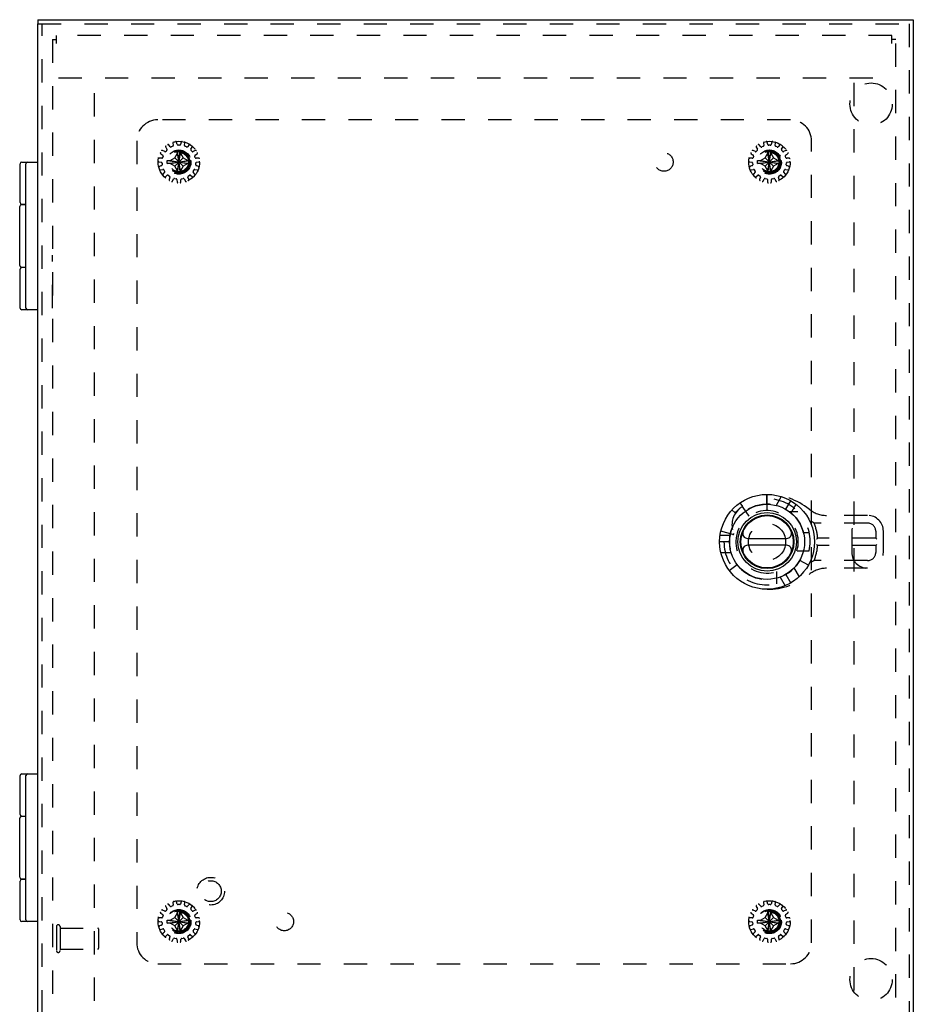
# Model space of a CAD drawing. Header units: inches. Extents: x 0 to 50.1, y 0 to 32.4.
# Tile 12 of 16: x 11.9 to 22.5, y 11.2 to 22.9. Entities that reach past the tile are written whole.
import ezdxf

# ---------------------------------------------------------------- set-up
doc = ezdxf.new("R2010")
doc.units = ezdxf.units.IN
doc.header["$LTSCALE"] = 2.757725
doc.header["$MEASUREMENT"] = 0
doc.linetypes.add('HIDDEN', pattern=[0.2, 0.1, -0.1])
for name, color, linetype in [('DEFAULT_2', 8, 'HIDDEN'), ('DOOR_ASSEMBLY', 7, 'CONTINUOUS'), ('SUBPANEL', 7, 'CONTINUOUS')]:
    doc.layers.add(name, color=color, linetype=linetype)

msp = doc.modelspace()

# ---------------------------------------------------------------- linework, layer by layer
at = {"layer": 'DEFAULT_2', "color": 8, "linetype": 'HIDDEN'}
for p, q in [((12.356, 22.583), (12.356, 22.678)), ((22.26, 22.678), (12.356, 22.678)), ((22.26, 22.583), (22.26, 22.678)), ((12.308, 22.63), (12.308, 10.726)), ((12.308, 22.63), (12.356, 22.63)), ((22.308, 22.63), (22.26, 22.63)), ((22.308, 10.726), (22.308, 22.63)), ((12.381, 22.178), (22.235, 22.178)), ((12.808, 11.238), (12.808, 22.118)), ((21.808, 22.118), (21.808, 11.238)), ((13.652, 21.356), (13.667, 21.331)), ((13.706, 21.36), (13.687, 21.382)), ((13.736, 21.365), (13.718, 21.357)), ((13.738, 21.404), (13.742, 21.376)), ((13.789, 21.386), (13.781, 21.413)), ((13.818, 21.379), (13.799, 21.379)), ((13.836, 21.413), (13.828, 21.386)), ((13.875, 21.376), (13.879, 21.404)), ((13.899, 21.357), (13.881, 21.365)), ((13.93, 21.382), (13.911, 21.36)), ((13.95, 21.331), (13.965, 21.356)), ((20.652, 21.356), (20.667, 21.331)), ((20.706, 21.36), (20.687, 21.382)), ((20.736, 21.365), (20.718, 21.357)), ((20.738, 21.404), (20.742, 21.376)), ((20.789, 21.386), (20.781, 21.413)), ((20.818, 21.379), (20.799, 21.379)), ((20.836, 21.413), (20.828, 21.386)), ((20.875, 21.376), (20.879, 21.404)), ((20.899, 21.357), (20.881, 21.365)), ((20.93, 21.382), (20.911, 21.36)), ((20.95, 21.331), (20.965, 21.356)), ((13.593, 21.277), (13.617, 21.261)), ((13.62, 21.249), (13.614, 21.23)), ((13.641, 21.302), (13.615, 21.315)), ((13.666, 21.32), (13.652, 21.305)), ((13.759, 21.227), (13.79, 21.282)), ((13.79, 21.317), (13.791, 21.318)), ((13.79, 21.282), (13.79, 21.317)), ((13.79, 21.073), (13.826, 21.282)), ((13.826, 21.073), (13.79, 21.282)), ((13.791, 21.037), (13.826, 21.318)), ((13.826, 21.037), (13.791, 21.318)), ((13.826, 21.318), (13.826, 21.317)), ((13.826, 21.317), (13.826, 21.282)), ((13.826, 21.282), (13.858, 21.227)), ((13.965, 21.305), (13.951, 21.32)), ((14.002, 21.315), (13.976, 21.302)), ((14.003, 21.23), (13.997, 21.249)), ((14, 21.261), (14.024, 21.277)), ((20.593, 21.277), (20.617, 21.261)), ((20.62, 21.249), (20.614, 21.23)), ((20.641, 21.302), (20.615, 21.315)), ((20.666, 21.32), (20.652, 21.305)), ((20.759, 21.227), (20.79, 21.282)), ((20.79, 21.317), (20.791, 21.318)), ((20.79, 21.282), (20.79, 21.317)), ((20.79, 21.073), (20.826, 21.282)), ((20.826, 21.073), (20.79, 21.282)), ((20.791, 21.037), (20.826, 21.318)), ((20.826, 21.037), (20.791, 21.318)), ((20.826, 21.318), (20.826, 21.317)), ((20.826, 21.317), (20.826, 21.282)), ((20.826, 21.282), (20.858, 21.227)), ((20.965, 21.305), (20.951, 21.32)), ((21.002, 21.315), (20.976, 21.302)), ((21.003, 21.23), (20.997, 21.249)), ((21, 21.261), (21.024, 21.277)), ((13.571, 21.18), (13.599, 21.175)), ((13.604, 21.223), (13.576, 21.224)), ((13.603, 21.136), (13.577, 21.126)), ((13.608, 21.167), (13.61, 21.147)), ((13.668, 21.196), (13.949, 21.16)), ((13.668, 21.16), (13.949, 21.196)), ((13.668, 21.196), (13.669, 21.196)), ((13.669, 21.16), (13.668, 21.16)), ((13.669, 21.196), (13.704, 21.196)), ((13.704, 21.16), (13.669, 21.16)), ((13.704, 21.196), (13.759, 21.227)), ((13.704, 21.196), (13.913, 21.16)), ((13.704, 21.16), (13.913, 21.196)), ((13.759, 21.128), (13.704, 21.16)), ((13.759, 21.128), (13.858, 21.227)), ((13.858, 21.128), (13.759, 21.227)), ((13.79, 21.073), (13.759, 21.128)), ((13.858, 21.128), (13.826, 21.073)), ((13.858, 21.227), (13.913, 21.196)), ((13.913, 21.16), (13.858, 21.128)), ((13.913, 21.196), (13.948, 21.196)), ((13.948, 21.16), (13.913, 21.16)), ((13.948, 21.196), (13.949, 21.196)), ((13.949, 21.16), (13.948, 21.16)), ((14.007, 21.147), (14.009, 21.167)), ((14.041, 21.224), (14.013, 21.223)), ((14.04, 21.126), (14.014, 21.136)), ((14.018, 21.175), (14.046, 21.18)), ((20.571, 21.18), (20.599, 21.175)), ((20.604, 21.223), (20.576, 21.224)), ((20.603, 21.136), (20.577, 21.126)), ((20.608, 21.167), (20.61, 21.147)), ((20.668, 21.16), (20.949, 21.196)), ((20.668, 21.196), (20.669, 21.196)), ((20.668, 21.196), (20.949, 21.16)), ((20.669, 21.16), (20.668, 21.16)), ((20.669, 21.196), (20.704, 21.196)), ((20.704, 21.16), (20.669, 21.16)), ((20.704, 21.196), (20.759, 21.227)), ((20.704, 21.16), (20.913, 21.196)), ((20.704, 21.196), (20.913, 21.16)), ((20.759, 21.128), (20.704, 21.16)), ((20.759, 21.128), (20.858, 21.227)), ((20.858, 21.128), (20.759, 21.227)), ((20.79, 21.073), (20.759, 21.128)), ((20.858, 21.128), (20.826, 21.073)), ((20.858, 21.227), (20.913, 21.196)), ((20.913, 21.16), (20.858, 21.128)), ((20.913, 21.196), (20.948, 21.196)), ((20.948, 21.16), (20.913, 21.16)), ((20.948, 21.196), (20.949, 21.196)), ((20.949, 21.16), (20.948, 21.16)), ((21.007, 21.147), (21.009, 21.167)), ((21.041, 21.224), (21.013, 21.223)), ((21.04, 21.126), (21.014, 21.136)), ((21.018, 21.175), (21.046, 21.18)), ((13.59, 21.084), (13.618, 21.09)), ((13.638, 21.057), (13.618, 21.036)), ((13.629, 21.086), (13.639, 21.068)), ((13.648, 21.003), (13.67, 21.021)), ((13.682, 21.021), (13.698, 21.009)), ((13.79, 21.038), (13.79, 21.073)), ((13.791, 21.037), (13.79, 21.038)), ((13.826, 21.073), (13.826, 21.038)), ((13.826, 21.038), (13.826, 21.037)), ((13.919, 21.009), (13.935, 21.021)), ((13.947, 21.021), (13.969, 21.003)), ((13.978, 21.068), (13.988, 21.086)), ((13.999, 21.036), (13.979, 21.057)), ((13.999, 21.09), (14.027, 21.084)), ((20.59, 21.084), (20.618, 21.09)), ((20.638, 21.057), (20.618, 21.036)), ((20.629, 21.086), (20.639, 21.068)), ((20.648, 21.003), (20.67, 21.021)), ((20.682, 21.021), (20.698, 21.009)), ((20.79, 21.038), (20.79, 21.073)), ((20.791, 21.037), (20.79, 21.038)), ((20.826, 21.073), (20.826, 21.038)), ((20.826, 21.038), (20.826, 21.037)), ((20.919, 21.009), (20.935, 21.021)), ((20.947, 21.021), (20.969, 21.003)), ((20.978, 21.068), (20.988, 21.086)), ((20.999, 21.036), (20.979, 21.057)), ((20.999, 21.09), (21.027, 21.084)), ((13.702, 20.998), (13.692, 20.971)), ((13.732, 20.953), (13.746, 20.978)), ((13.757, 20.983), (13.776, 20.979)), ((13.784, 20.97), (13.786, 20.941)), ((13.831, 20.941), (13.833, 20.97)), ((13.841, 20.979), (13.86, 20.983)), ((13.871, 20.978), (13.885, 20.953)), ((13.925, 20.971), (13.915, 20.998)), ((20.702, 20.998), (20.692, 20.971)), ((20.732, 20.953), (20.746, 20.978)), ((20.757, 20.983), (20.776, 20.979)), ((20.784, 20.97), (20.786, 20.941)), ((20.831, 20.941), (20.833, 20.97)), ((20.841, 20.979), (20.86, 20.983)), ((20.871, 20.978), (20.885, 20.953)), ((20.925, 20.971), (20.915, 20.998)), ((13.706, 12.36), (13.687, 12.382)), ((13.738, 12.404), (13.742, 12.376)), ((13.789, 12.386), (13.781, 12.413)), ((13.818, 12.379), (13.799, 12.379)), ((13.836, 12.413), (13.828, 12.386)), ((13.875, 12.376), (13.879, 12.404)), ((13.93, 12.382), (13.911, 12.36)), ((20.706, 12.36), (20.687, 12.382)), ((20.738, 12.404), (20.742, 12.376)), ((20.789, 12.386), (20.781, 12.413)), ((20.818, 12.379), (20.799, 12.379)), ((20.836, 12.413), (20.828, 12.386)), ((20.875, 12.376), (20.879, 12.404)), ((20.93, 12.382), (20.911, 12.36)), ((13.593, 12.277), (13.617, 12.261)), ((13.641, 12.302), (13.615, 12.315)), ((13.652, 12.356), (13.667, 12.331)), ((13.666, 12.32), (13.652, 12.305)), ((13.736, 12.365), (13.718, 12.357)), ((13.759, 12.227), (13.79, 12.282)), ((13.79, 12.317), (13.791, 12.318)), ((13.79, 12.282), (13.79, 12.317)), ((13.826, 12.073), (13.79, 12.282)), ((13.79, 12.073), (13.826, 12.282)), ((13.826, 12.037), (13.791, 12.318)), ((13.791, 12.037), (13.826, 12.318)), ((13.826, 12.318), (13.826, 12.317)), ((13.826, 12.317), (13.826, 12.282)), ((13.826, 12.282), (13.858, 12.227)), ((13.899, 12.357), (13.881, 12.365)), ((13.95, 12.331), (13.965, 12.356)), ((13.965, 12.305), (13.951, 12.32)), ((14.002, 12.315), (13.976, 12.302)), ((14, 12.261), (14.024, 12.277)), ((20.593, 12.277), (20.617, 12.261)), ((20.641, 12.302), (20.615, 12.315)), ((20.652, 12.356), (20.667, 12.331)), ((20.666, 12.32), (20.652, 12.305)), ((20.736, 12.365), (20.718, 12.357)), ((20.759, 12.227), (20.79, 12.282)), ((20.79, 12.317), (20.791, 12.318)), ((20.79, 12.282), (20.79, 12.317)), ((20.826, 12.073), (20.79, 12.282)), ((20.79, 12.073), (20.826, 12.282)), ((20.826, 12.037), (20.791, 12.318)), ((20.791, 12.037), (20.826, 12.318)), ((20.826, 12.318), (20.826, 12.317)), ((20.826, 12.317), (20.826, 12.282)), ((20.826, 12.282), (20.858, 12.227)), ((20.899, 12.357), (20.881, 12.365)), ((20.95, 12.331), (20.965, 12.356)), ((20.965, 12.305), (20.951, 12.32)), ((21.002, 12.315), (20.976, 12.302)), ((21, 12.261), (21.024, 12.277)), ((13.571, 12.18), (13.599, 12.175)), ((13.604, 12.223), (13.576, 12.224)), ((13.603, 12.136), (13.577, 12.126)), ((13.608, 12.167), (13.61, 12.147)), ((13.62, 12.249), (13.614, 12.23)), ((13.668, 12.196), (13.949, 12.16)), ((13.668, 12.196), (13.669, 12.196)), ((13.668, 12.16), (13.949, 12.196)), ((13.669, 12.16), (13.668, 12.16)), ((13.669, 12.196), (13.704, 12.196)), ((13.704, 12.16), (13.669, 12.16)), ((13.704, 12.196), (13.759, 12.227)), ((13.704, 12.196), (13.913, 12.16)), ((13.704, 12.16), (13.913, 12.196)), ((13.759, 12.128), (13.704, 12.16)), ((13.858, 12.128), (13.759, 12.227)), ((13.759, 12.128), (13.858, 12.227)), ((13.858, 12.227), (13.913, 12.196)), ((13.913, 12.16), (13.858, 12.128)), ((13.913, 12.196), (13.948, 12.196)), ((13.948, 12.16), (13.913, 12.16)), ((13.948, 12.196), (13.949, 12.196)), ((13.949, 12.16), (13.948, 12.16)), ((14.003, 12.23), (13.997, 12.249)), ((14.007, 12.147), (14.009, 12.167)), ((14.041, 12.224), (14.013, 12.223)), ((14.04, 12.126), (14.014, 12.136)), ((14.018, 12.175), (14.046, 12.18)), ((20.571, 12.18), (20.599, 12.175)), ((20.604, 12.223), (20.576, 12.224)), ((20.603, 12.136), (20.577, 12.126)), ((20.608, 12.167), (20.61, 12.147)), ((20.62, 12.249), (20.614, 12.23)), ((20.668, 12.16), (20.949, 12.196)), ((20.668, 12.196), (20.669, 12.196)), ((20.668, 12.196), (20.949, 12.16)), ((20.669, 12.16), (20.668, 12.16)), ((20.669, 12.196), (20.704, 12.196)), ((20.704, 12.16), (20.669, 12.16)), ((20.704, 12.196), (20.759, 12.227)), ((20.704, 12.16), (20.913, 12.196)), ((20.704, 12.196), (20.913, 12.16)), ((20.759, 12.128), (20.704, 12.16)), ((20.759, 12.227), (20.858, 12.128)), ((20.759, 12.128), (20.858, 12.227)), ((20.858, 12.227), (20.913, 12.196)), ((20.913, 12.16), (20.858, 12.128)), ((20.913, 12.196), (20.948, 12.196)), ((20.948, 12.16), (20.913, 12.16)), ((20.948, 12.196), (20.949, 12.196)), ((20.949, 12.16), (20.948, 12.16)), ((21.003, 12.23), (20.997, 12.249)), ((21.007, 12.147), (21.009, 12.167)), ((21.041, 12.224), (21.013, 12.223)), ((21.04, 12.126), (21.014, 12.136)), ((21.018, 12.175), (21.046, 12.18)), ((12.356, 12.118), (12.356, 11.834)), ((12.399, 12.118), (12.399, 11.834)), ((12.399, 12.1), (12.846, 12.1)), ((12.856, 12.09), (12.856, 11.862)), ((13.59, 12.084), (13.618, 12.09)), ((13.638, 12.057), (13.618, 12.036)), ((13.629, 12.086), (13.639, 12.068)), ((13.648, 12.003), (13.67, 12.021)), ((13.682, 12.021), (13.698, 12.009)), ((13.79, 12.073), (13.759, 12.128)), ((13.79, 12.038), (13.79, 12.073)), ((13.791, 12.037), (13.79, 12.038)), ((13.858, 12.128), (13.826, 12.073)), ((13.826, 12.073), (13.826, 12.038)), ((13.826, 12.038), (13.826, 12.037)), ((13.919, 12.009), (13.935, 12.021)), ((13.947, 12.021), (13.969, 12.003)), ((13.978, 12.068), (13.988, 12.086)), ((13.999, 12.036), (13.979, 12.057)), ((13.999, 12.09), (14.027, 12.084)), ((20.59, 12.084), (20.618, 12.09)), ((20.638, 12.057), (20.618, 12.036)), ((20.629, 12.086), (20.639, 12.068)), ((20.648, 12.003), (20.67, 12.021)), ((20.682, 12.021), (20.698, 12.009)), ((20.79, 12.073), (20.759, 12.128)), ((20.79, 12.038), (20.79, 12.073)), ((20.791, 12.037), (20.79, 12.038)), ((20.858, 12.128), (20.826, 12.073)), ((20.826, 12.073), (20.826, 12.038)), ((20.826, 12.038), (20.826, 12.037)), ((20.919, 12.009), (20.935, 12.021)), ((20.947, 12.021), (20.969, 12.003)), ((20.978, 12.068), (20.988, 12.086)), ((20.999, 12.036), (20.979, 12.057)), ((20.999, 12.09), (21.027, 12.084)), ((13.702, 11.998), (13.692, 11.971)), ((13.732, 11.953), (13.746, 11.978)), ((13.757, 11.983), (13.776, 11.979)), ((13.784, 11.97), (13.786, 11.941)), ((13.831, 11.941), (13.833, 11.97)), ((13.841, 11.979), (13.86, 11.983)), ((13.871, 11.978), (13.885, 11.953)), ((13.925, 11.971), (13.915, 11.998)), ((20.702, 11.998), (20.692, 11.971)), ((20.732, 11.953), (20.746, 11.978)), ((20.757, 11.983), (20.776, 11.979)), ((20.784, 11.97), (20.786, 11.941)), ((20.831, 11.941), (20.833, 11.97)), ((20.841, 11.979), (20.86, 11.983)), ((20.871, 11.978), (20.885, 11.953)), ((20.925, 11.971), (20.915, 11.998)), ((12.399, 11.852), (12.846, 11.852))]:
    msp.add_line(p, q, dxfattribs=at)
for points in [[(13.791, 21.318), (13.797, 21.318), (13.802, 21.318), (13.808, 21.318), (13.814, 21.318), (13.82, 21.318), (13.826, 21.318)], [(20.791, 21.318), (20.797, 21.318), (20.802, 21.318), (20.808, 21.318), (20.814, 21.318), (20.82, 21.318), (20.826, 21.318)], [(13.668, 21.178), (13.668, 21.181), (13.668, 21.184), (13.668, 21.187), (13.668, 21.19), (13.668, 21.193), (13.668, 21.196)], [(13.668, 21.16), (13.668, 21.163), (13.668, 21.166), (13.668, 21.169), (13.668, 21.172), (13.668, 21.175), (13.668, 21.178)], [(13.949, 21.196), (13.949, 21.193), (13.949, 21.19), (13.949, 21.187), (13.949, 21.184), (13.949, 21.181), (13.949, 21.178)], [(13.949, 21.178), (13.949, 21.175), (13.949, 21.172), (13.949, 21.169), (13.949, 21.166), (13.949, 21.163), (13.949, 21.16)], [(20.668, 21.178), (20.668, 21.181), (20.668, 21.184), (20.668, 21.187), (20.668, 21.19), (20.668, 21.193), (20.668, 21.196)], [(20.668, 21.16), (20.668, 21.163), (20.668, 21.166), (20.668, 21.169), (20.668, 21.172), (20.668, 21.175), (20.668, 21.178)], [(20.949, 21.196), (20.949, 21.193), (20.949, 21.19), (20.949, 21.187), (20.949, 21.184), (20.949, 21.181), (20.949, 21.178)], [(20.949, 21.178), (20.949, 21.175), (20.949, 21.172), (20.949, 21.169), (20.949, 21.166), (20.949, 21.163), (20.949, 21.16)], [(13.826, 21.037), (13.82, 21.037), (13.814, 21.037), (13.808, 21.037), (13.802, 21.037), (13.797, 21.037), (13.791, 21.037)], [(20.826, 21.037), (20.82, 21.037), (20.814, 21.037), (20.808, 21.037), (20.802, 21.037), (20.797, 21.037), (20.791, 21.037)], [(13.791, 12.318), (13.797, 12.318), (13.802, 12.318), (13.808, 12.318), (13.814, 12.318), (13.82, 12.318), (13.826, 12.318)], [(20.791, 12.318), (20.797, 12.318), (20.802, 12.318), (20.808, 12.318), (20.814, 12.318), (20.82, 12.318), (20.826, 12.318)], [(13.668, 12.178), (13.668, 12.181), (13.668, 12.184), (13.668, 12.187), (13.668, 12.19), (13.668, 12.193), (13.668, 12.196)], [(13.668, 12.16), (13.668, 12.163), (13.668, 12.166), (13.668, 12.169), (13.668, 12.172), (13.668, 12.175), (13.668, 12.178)], [(13.949, 12.196), (13.949, 12.193), (13.949, 12.19), (13.949, 12.187), (13.949, 12.184), (13.949, 12.181), (13.949, 12.178)], [(13.949, 12.178), (13.949, 12.175), (13.949, 12.172), (13.949, 12.169), (13.949, 12.166), (13.949, 12.163), (13.949, 12.16)], [(20.668, 12.178), (20.668, 12.181), (20.668, 12.184), (20.668, 12.187), (20.668, 12.19), (20.668, 12.193), (20.668, 12.196)], [(20.668, 12.16), (20.668, 12.163), (20.668, 12.166), (20.668, 12.169), (20.668, 12.172), (20.668, 12.175), (20.668, 12.178)], [(20.949, 12.196), (20.949, 12.193), (20.949, 12.19), (20.949, 12.187), (20.949, 12.184), (20.949, 12.181), (20.949, 12.178)], [(20.949, 12.178), (20.949, 12.175), (20.949, 12.172), (20.949, 12.169), (20.949, 12.166), (20.949, 12.163), (20.949, 12.16)], [(13.826, 12.037), (13.82, 12.037), (13.814, 12.037), (13.808, 12.037), (13.802, 12.037), (13.797, 12.037), (13.791, 12.037)], [(20.826, 12.037), (20.82, 12.037), (20.814, 12.037), (20.808, 12.037), (20.802, 12.037), (20.797, 12.037), (20.791, 12.037)]]:
    msp.add_lwpolyline(points, dxfattribs=at)
for centre, radius in [((13.808, 21.178), 0.246), ((20.808, 21.178), 0.246), ((13.808, 21.178), 0.143), ((13.808, 21.178), 0.128), ((13.808, 21.178), 0.124), ((13.808, 21.178), 0.114), ((20.808, 21.178), 0.143), ((20.808, 21.178), 0.128), ((20.808, 21.178), 0.124), ((20.808, 21.178), 0.114), ((13.808, 12.178), 0.246), ((20.808, 12.178), 0.246), ((13.808, 12.178), 0.143), ((13.808, 12.178), 0.128), ((13.808, 12.178), 0.124), ((13.808, 12.178), 0.114), ((20.808, 12.178), 0.143), ((20.808, 12.178), 0.128), ((20.808, 12.178), 0.124), ((20.808, 12.178), 0.114)]:
    msp.add_circle(centre, radius, dxfattribs=at)
for centre, radius, start, end in [((13.66, 21.361), 0.01, 128.9326, 211.8493), ((13.68, 21.375), 0.01, 40.1507, 123.0674), ((13.714, 21.366), 0.01, 220.1507, 294), ((13.732, 21.374), 0.01, 294, 7.8493), ((13.748, 21.406), 0.01, 104.9326, 187.8493), ((13.771, 21.411), 0.01, 16.1507, 99.0674), ((13.799, 21.389), 0.01, 196.1507, 270), ((13.818, 21.389), 0.01, 270, 343.8493), ((13.846, 21.411), 0.01, 80.9326, 163.8493), ((13.869, 21.406), 0.01, 352.1507, 75.0674), ((13.885, 21.374), 0.01, 172.1507, 246), ((13.903, 21.366), 0.01, 246, 319.8493), ((13.937, 21.375), 0.01, 56.9326, 139.8493), ((13.957, 21.361), 0.01, 328.1507, 51.0674), ((20.66, 21.361), 0.01, 128.9326, 211.8493), ((20.68, 21.375), 0.01, 40.1507, 123.0674), ((20.714, 21.366), 0.01, 220.1507, 294), ((20.732, 21.374), 0.01, 294, 7.8493), ((20.748, 21.406), 0.01, 104.9326, 187.8493), ((20.771, 21.411), 0.01, 16.1507, 99.0674), ((20.799, 21.389), 0.01, 196.1507, 270), ((20.818, 21.389), 0.01, 270, 343.8493), ((20.846, 21.411), 0.01, 80.9326, 163.8493), ((20.869, 21.406), 0.01, 352.1507, 75.0674), ((20.885, 21.374), 0.01, 172.1507, 246), ((20.903, 21.366), 0.01, 246, 319.8493), ((20.937, 21.375), 0.01, 56.9326, 139.8493), ((20.957, 21.361), 0.01, 328.1507, 51.0674), ((13.598, 21.285), 0.01, 152.9326, 235.8493), ((13.61, 21.306), 0.01, 64.1507, 147.0674), ((13.611, 21.252), 0.01, 342, 55.8493), ((13.645, 21.311), 0.01, 244.1507, 318), ((13.658, 21.326), 0.01, 318, 31.8493), ((13.959, 21.326), 0.01, 148.1507, 222), ((13.972, 21.311), 0.01, 222, 295.8493), ((14.006, 21.252), 0.01, 124.1507, 198), ((14.007, 21.306), 0.01, 32.9326, 115.8493), ((14.019, 21.285), 0.01, 304.1507, 27.0674), ((20.598, 21.285), 0.01, 152.9326, 235.8493), ((20.61, 21.306), 0.01, 64.1507, 147.0674), ((20.611, 21.252), 0.01, 342, 55.8493), ((20.645, 21.311), 0.01, 244.1507, 318), ((20.658, 21.326), 0.01, 318, 31.8493), ((20.959, 21.326), 0.01, 148.1507, 222), ((20.972, 21.311), 0.01, 222, 295.8493), ((21.006, 21.252), 0.01, 124.1507, 198), ((21.007, 21.306), 0.01, 32.9326, 115.8493), ((21.019, 21.285), 0.01, 304.1507, 27.0674), ((13.573, 21.19), 0.01, 176.9326, 259.8493), ((13.575, 21.214), 0.01, 88.1507, 171.0674), ((13.581, 21.116), 0.01, 112.1507, 195.0674), ((13.598, 21.165), 0.01, 6, 79.8493), ((13.6, 21.146), 0.01, 292.1507, 6), ((13.605, 21.233), 0.01, 268.1507, 342), ((14.012, 21.233), 0.01, 198, 271.8493), ((14.017, 21.146), 0.01, 174, 247.8493), ((14.019, 21.165), 0.01, 100.1507, 174), ((14.036, 21.116), 0.01, 344.9326, 67.8493), ((14.042, 21.214), 0.01, 8.9326, 91.8493), ((14.044, 21.19), 0.01, 280.1507, 3.0674), ((20.573, 21.19), 0.01, 176.9326, 259.8493), ((20.575, 21.214), 0.01, 88.1507, 171.0674), ((20.581, 21.116), 0.01, 112.1507, 195.0674), ((20.598, 21.165), 0.01, 6, 79.8493), ((20.6, 21.146), 0.01, 292.1507, 6), ((20.605, 21.233), 0.01, 268.1507, 342), ((21.012, 21.233), 0.01, 198, 271.8493), ((21.017, 21.146), 0.01, 174, 247.8493), ((21.019, 21.165), 0.01, 100.1507, 174), ((21.036, 21.116), 0.01, 344.9326, 67.8493), ((21.042, 21.214), 0.01, 8.9326, 91.8493), ((21.044, 21.19), 0.01, 280.1507, 3.0674), ((13.588, 21.093), 0.01, 200.9326, 283.8493), ((13.625, 21.029), 0.01, 136.1507, 219.0674), ((13.621, 21.081), 0.01, 30, 103.8493), ((13.641, 21.011), 0.01, 224.9326, 307.8493), ((13.631, 21.063), 0.01, 316.1507, 30), ((13.676, 21.013), 0.01, 54, 127.8493), ((13.693, 21.001), 0.01, 340.1507, 54), ((13.924, 21.001), 0.01, 126, 199.8493), ((13.941, 21.013), 0.01, 52.1507, 126), ((13.976, 21.011), 0.01, 232.1507, 315.0674), ((13.986, 21.063), 0.01, 150, 223.8493), ((13.996, 21.081), 0.01, 76.1507, 150), ((13.992, 21.029), 0.01, 320.9326, 43.8493), ((14.029, 21.093), 0.01, 256.1507, 339.0674), ((20.588, 21.093), 0.01, 200.9326, 283.8493), ((20.625, 21.029), 0.01, 136.1507, 219.0674), ((20.621, 21.081), 0.01, 30, 103.8493), ((20.641, 21.011), 0.01, 224.9326, 307.8493), ((20.631, 21.063), 0.01, 316.1507, 30), ((20.676, 21.013), 0.01, 54, 127.8493), ((20.693, 21.001), 0.01, 340.1507, 54), ((20.924, 21.001), 0.01, 126, 199.8493), ((20.941, 21.013), 0.01, 52.1507, 126), ((20.976, 21.011), 0.01, 232.1507, 315.0674), ((20.986, 21.063), 0.01, 150, 223.8493), ((20.996, 21.081), 0.01, 76.1507, 150), ((20.992, 21.029), 0.01, 320.9326, 43.8493), ((21.029, 21.093), 0.01, 256.1507, 339.0674), ((13.702, 20.967), 0.01, 160.1507, 243.0674), ((13.724, 20.957), 0.01, 248.9326, 331.8493), ((13.755, 20.973), 0.01, 78, 151.8493), ((13.774, 20.969), 0.01, 4.1507, 78), ((13.796, 20.942), 0.01, 184.1507, 267.0674), ((13.821, 20.942), 0.01, 272.9326, 355.8493), ((13.843, 20.969), 0.01, 102, 175.8493), ((13.862, 20.973), 0.01, 28.1507, 102), ((13.893, 20.957), 0.01, 208.1507, 291.0674), ((13.915, 20.967), 0.01, 296.9326, 19.8493), ((20.702, 20.967), 0.01, 160.1507, 243.0674), ((20.724, 20.957), 0.01, 248.9326, 331.8493), ((20.755, 20.973), 0.01, 78, 151.8493), ((20.774, 20.969), 0.01, 4.1507, 78), ((20.796, 20.942), 0.01, 184.1507, 267.0674), ((20.821, 20.942), 0.01, 272.9326, 355.8493), ((20.843, 20.969), 0.01, 102, 175.8493), ((20.862, 20.973), 0.01, 28.1507, 102), ((20.893, 20.957), 0.01, 208.1507, 291.0674), ((20.915, 20.967), 0.01, 296.9326, 19.8493), ((13.66, 12.361), 0.01, 128.9326, 211.8493), ((13.68, 12.375), 0.01, 40.1507, 123.0674), ((13.732, 12.374), 0.01, 294, 7.8493), ((13.748, 12.406), 0.01, 104.9326, 187.8493), ((13.771, 12.411), 0.01, 16.1507, 99.0674), ((13.799, 12.389), 0.01, 196.1507, 270), ((13.818, 12.389), 0.01, 270, 343.8493), ((13.846, 12.411), 0.01, 80.9326, 163.8493), ((13.869, 12.406), 0.01, 352.1507, 75.0674), ((13.885, 12.374), 0.01, 172.1507, 246), ((13.937, 12.375), 0.01, 56.9326, 139.8493), ((13.957, 12.361), 0.01, 328.1507, 51.0674), ((20.66, 12.361), 0.01, 128.9326, 211.8493), ((20.68, 12.375), 0.01, 40.1507, 123.0674), ((20.732, 12.374), 0.01, 294, 7.8493), ((20.748, 12.406), 0.01, 104.9326, 187.8493), ((20.771, 12.411), 0.01, 16.1507, 99.0674), ((20.799, 12.389), 0.01, 196.1507, 270), ((20.818, 12.389), 0.01, 270, 343.8493), ((20.846, 12.411), 0.01, 80.9326, 163.8493), ((20.869, 12.406), 0.01, 352.1507, 75.0674), ((20.885, 12.374), 0.01, 172.1507, 246), ((20.937, 12.375), 0.01, 56.9326, 139.8493), ((20.957, 12.361), 0.01, 328.1507, 51.0674), ((13.598, 12.285), 0.01, 152.9326, 235.8493), ((13.61, 12.306), 0.01, 64.1507, 147.0674), ((13.611, 12.252), 0.01, 342, 55.8493), ((13.645, 12.311), 0.01, 244.1507, 318), ((13.658, 12.326), 0.01, 318, 31.8493), ((13.714, 12.366), 0.01, 220.1507, 294), ((13.903, 12.366), 0.01, 246, 319.8493), ((13.959, 12.326), 0.01, 148.1507, 222), ((13.972, 12.311), 0.01, 222, 295.8493), ((14.006, 12.252), 0.01, 124.1507, 198), ((14.007, 12.306), 0.01, 32.9326, 115.8493), ((14.019, 12.285), 0.01, 304.1507, 27.0674), ((20.598, 12.285), 0.01, 152.9326, 235.8493), ((20.61, 12.306), 0.01, 64.1507, 147.0674), ((20.611, 12.252), 0.01, 342, 55.8493), ((20.645, 12.311), 0.01, 244.1507, 318), ((20.658, 12.326), 0.01, 318, 31.8493), ((20.714, 12.366), 0.01, 220.1507, 294), ((20.903, 12.366), 0.01, 246, 319.8493), ((20.959, 12.326), 0.01, 148.1507, 222), ((20.972, 12.311), 0.01, 222, 295.8493), ((21.006, 12.252), 0.01, 124.1507, 198), ((21.007, 12.306), 0.01, 32.9326, 115.8493), ((21.019, 12.285), 0.01, 304.1507, 27.0674), ((12.378, 12.118), 0.0215, 0, 180), ((13.573, 12.19), 0.01, 176.9326, 259.8493), ((13.575, 12.214), 0.01, 88.1507, 171.0674), ((13.598, 12.165), 0.01, 6, 79.8493), ((13.6, 12.146), 0.01, 292.1507, 6), ((13.605, 12.233), 0.01, 268.1507, 342), ((14.012, 12.233), 0.01, 198, 271.8493), ((14.017, 12.146), 0.01, 174, 247.8493), ((14.019, 12.165), 0.01, 100.1507, 174), ((14.042, 12.214), 0.01, 8.9326, 91.8493), ((14.044, 12.19), 0.01, 280.1507, 3.0674), ((20.573, 12.19), 0.01, 176.9326, 259.8493), ((20.575, 12.214), 0.01, 88.1507, 171.0674), ((20.598, 12.165), 0.01, 6, 79.8493), ((20.6, 12.146), 0.01, 292.1507, 6), ((20.605, 12.233), 0.01, 268.1507, 342), ((21.012, 12.233), 0.01, 198, 271.8493), ((21.017, 12.146), 0.01, 174, 247.8493), ((21.019, 12.165), 0.01, 100.1507, 174), ((21.042, 12.214), 0.01, 8.9326, 91.8493), ((21.044, 12.19), 0.01, 280.1507, 3.0674), ((12.846, 12.09), 0.01, 0, 90), ((13.581, 12.116), 0.01, 112.1507, 195.0674), ((13.588, 12.093), 0.01, 200.9326, 283.8493), ((13.625, 12.029), 0.01, 136.1507, 219.0674), ((13.621, 12.081), 0.01, 30, 103.8493), ((13.631, 12.063), 0.01, 316.1507, 30), ((13.676, 12.013), 0.01, 54, 127.8493), ((13.941, 12.013), 0.01, 52.1507, 126), ((13.986, 12.063), 0.01, 150, 223.8493), ((13.996, 12.081), 0.01, 76.1507, 150), ((13.992, 12.029), 0.01, 320.9326, 43.8493), ((14.029, 12.093), 0.01, 256.1507, 339.0674), ((14.036, 12.116), 0.01, 344.9326, 67.8493), ((20.581, 12.116), 0.01, 112.1507, 195.0674), ((20.588, 12.093), 0.01, 200.9326, 283.8493), ((20.625, 12.029), 0.01, 136.1507, 219.0674), ((20.621, 12.081), 0.01, 30, 103.8493), ((20.631, 12.063), 0.01, 316.1507, 30), ((20.676, 12.013), 0.01, 54, 127.8493), ((20.941, 12.013), 0.01, 52.1507, 126), ((20.986, 12.063), 0.01, 150, 223.8493), ((20.996, 12.081), 0.01, 76.1507, 150), ((20.992, 12.029), 0.01, 320.9326, 43.8493), ((21.029, 12.093), 0.01, 256.1507, 339.0674), ((21.036, 12.116), 0.01, 344.9326, 67.8493), ((13.641, 12.011), 0.01, 224.9326, 307.8493), ((13.702, 11.967), 0.01, 160.1507, 243.0674), ((13.693, 12.001), 0.01, 340.1507, 54), ((13.724, 11.957), 0.01, 248.9326, 331.8493), ((13.755, 11.973), 0.01, 78, 151.8493), ((13.774, 11.969), 0.01, 4.1507, 78), ((13.796, 11.942), 0.01, 184.1507, 267.0674), ((13.821, 11.942), 0.01, 272.9326, 355.8493), ((13.843, 11.969), 0.01, 102, 175.8493), ((13.862, 11.973), 0.01, 28.1507, 102), ((13.893, 11.957), 0.01, 208.1507, 291.0674), ((13.924, 12.001), 0.01, 126, 199.8493), ((13.915, 11.967), 0.01, 296.9326, 19.8493), ((13.976, 12.011), 0.01, 232.1507, 315.0674), ((20.641, 12.011), 0.01, 224.9326, 307.8493), ((20.702, 11.967), 0.01, 160.1507, 243.0674), ((20.693, 12.001), 0.01, 340.1507, 54), ((20.724, 11.957), 0.01, 248.9326, 331.8493), ((20.755, 11.973), 0.01, 78, 151.8493), ((20.774, 11.969), 0.01, 4.1507, 78), ((20.796, 11.942), 0.01, 184.1507, 267.0674), ((20.821, 11.942), 0.01, 272.9326, 355.8493), ((20.843, 11.969), 0.01, 102, 175.8493), ((20.862, 11.973), 0.01, 28.1507, 102), ((20.893, 11.957), 0.01, 208.1507, 291.0674), ((20.924, 12.001), 0.01, 126, 199.8493), ((20.915, 11.967), 0.01, 296.9326, 19.8493), ((20.976, 12.011), 0.01, 232.1507, 315.0674), ((12.378, 11.834), 0.0215, 180, 360), ((12.846, 11.862), 0.01, 270, 360)]:
    msp.add_arc(centre, radius, start, end, dxfattribs=at)
at = {"layer": 'DOOR_ASSEMBLY', "color": 7, "linetype": 'Continuous'}
for p, q in [((12.138, 22.865), (12.138, 22.817)), ((22.513, 22.865), (22.513, 22.817)), ((11.925, 20.698), (11.925, 21.158)), ((11.945, 21.178), (12.138, 21.178)), ((11.994, 19.448), (11.994, 21.158)), ((11.921, 19.953), (11.921, 20.653)), ((11.994, 20.673), (11.941, 20.673)), ((11.945, 20.678), (11.994, 20.678)), ((11.925, 19.448), (11.925, 19.908)), ((11.941, 19.933), (11.994, 19.933)), ((11.994, 19.928), (11.945, 19.928)), ((12.138, 19.428), (11.945, 19.428)), ((20.551, 16.718), (21.01, 16.718)), ((21.01, 16.638), (20.551, 16.638)), ((11.925, 13.448), (11.925, 13.908)), ((11.945, 13.928), (12.138, 13.928)), ((11.994, 12.198), (11.994, 13.908)), ((11.994, 13.423), (11.941, 13.423)), ((11.945, 13.428), (11.994, 13.428)), ((11.921, 12.703), (11.921, 13.403)), ((11.925, 12.198), (11.925, 12.658)), ((11.941, 12.683), (11.994, 12.683)), ((11.994, 12.678), (11.945, 12.678)), ((12.138, 12.178), (11.945, 12.178))]:
    msp.add_line(p, q, dxfattribs=at)
at = {"layer": 'DOOR_ASSEMBLY', "color": 3, "linetype": 'Continuous'}
for p, q in [((12.138, 22.865), (22.513, 22.865)), ((12.138, 10.538), (12.138, 22.817)), ((22.513, 22.817), (22.513, 10.538))]:
    msp.add_line(p, q, dxfattribs=at)
at = {"layer": 'DOOR_ASSEMBLY', "color": 8, "linetype": 'HIDDEN'}
for p, q in [((12.138, 22.817), (22.513, 22.817)), ((12.186, 10.538), (12.186, 22.817)), ((22.465, 22.817), (22.465, 10.538)), ((12.308, 19.448), (12.308, 20.073)), ((20.775, 17.24), (20.775, 17.123)), ((20.78, 17.048), (20.78, 17.24)), ((20.946, 17.215), (20.886, 17.11)), ((21.003, 17.063), (21.062, 17.165)), ((20.402, 17.021), (20.364, 17.056)), ((20.458, 17.138), (20.487, 17.096)), ((20.487, 17.096), (20.483, 17.093)), ((20.568, 16.981), (20.497, 17.083)), ((21.146, 17.035), (21.046, 17.035)), ((21.065, 17.02), (21.124, 17.123)), ((21.971, 16.99), (21.485, 16.99)), ((20.374, 16.765), (20.232, 16.803)), ((21.321, 16.912), (21.315, 16.915)), ((21.326, 16.908), (21.321, 16.912)), ((21.331, 16.905), (21.326, 16.908)), ((21.335, 16.902), (21.331, 16.905)), ((21.336, 16.901), (21.335, 16.902)), ((21.337, 16.901), (21.336, 16.901)), ((21.337, 16.901), (21.337, 16.901)), ((21.337, 16.901), (21.337, 16.901)), ((21.337, 16.901), (21.337, 16.901)), ((21.338, 16.901), (21.337, 16.901)), ((21.971, 16.9), (21.338, 16.9)), ((21.338, 16.9), (21.338, 16.9)), ((21.338, 16.9), (21.338, 16.9)), ((21.783, 16.803), (21.783, 16.553)), ((22.068, 16.803), (22.068, 16.723)), ((22.158, 16.803), (22.158, 16.553)), ((20.341, 16.753), (20.223, 16.753)), ((21.28, 16.785), (21.213, 16.785)), ((21.368, 16.71), (21.366, 16.708)), ((21.371, 16.713), (21.368, 16.71)), ((21.374, 16.716), (21.371, 16.713)), ((21.377, 16.719), (21.374, 16.716)), ((21.38, 16.722), (21.377, 16.719)), ((22.068, 16.723), (21.38, 16.723)), ((21.38, 16.723), (21.38, 16.723)), ((22.068, 16.723), (22.083, 16.708)), ((20.335, 16.678), (20.218, 16.678)), ((21.135, 16.57), (21.28, 16.57)), ((21.371, 16.642), (21.366, 16.648)), ((21.376, 16.637), (21.371, 16.642)), ((21.376, 16.636), (21.376, 16.637)), ((21.377, 16.635), (21.376, 16.636)), ((21.378, 16.635), (21.377, 16.635)), ((21.378, 16.634), (21.378, 16.635)), ((21.378, 16.634), (21.378, 16.634)), ((21.379, 16.634), (21.378, 16.634)), ((21.379, 16.634), (21.379, 16.634)), ((22.068, 16.633), (21.38, 16.633)), ((21.38, 16.633), (21.38, 16.633)), ((22.068, 16.633), (22.083, 16.648)), ((22.068, 16.633), (22.068, 16.553)), ((20.232, 16.553), (20.353, 16.553)), ((21.27, 16.401), (21.168, 16.458)), ((21.334, 16.453), (21.33, 16.451)), ((21.337, 16.455), (21.334, 16.453)), ((21.971, 16.455), (21.337, 16.455)), ((21.337, 16.455), (21.337, 16.455)), ((20.331, 16.34), (20.424, 16.41)), ((21.163, 16.265), (21.103, 16.37)), ((21.321, 16.445), (21.318, 16.443)), ((21.324, 16.447), (21.321, 16.445)), ((21.327, 16.449), (21.324, 16.447)), ((21.33, 16.451), (21.327, 16.449)), ((21.971, 16.365), (21.485, 16.365)), ((20.891, 16.325), (20.891, 16.179)), ((20.935, 16.26), (20.994, 16.157)), ((21.003, 16.292), (21.062, 16.19))]:
    msp.add_line(p, q, dxfattribs=at)
for points in [[(21.338, 16.9), (21.338, 16.9), (21.338, 16.9), (21.338, 16.901)], [(21.338, 16.9), (21.338, 16.9), (21.338, 16.9)], [(21.338, 16.9), (21.338, 16.9), (21.338, 16.9)], [(21.38, 16.723), (21.38, 16.723), (21.38, 16.722), (21.38, 16.722)], [(21.379, 16.633), (21.379, 16.633), (21.379, 16.634)], [(21.379, 16.633), (21.379, 16.633), (21.379, 16.633)], [(21.379, 16.633), (21.379, 16.633), (21.379, 16.633), (21.379, 16.633)], [(21.38, 16.633), (21.38, 16.633), (21.38, 16.633), (21.38, 16.633), (21.379, 16.633), (21.379, 16.633)], [(21.337, 16.455), (21.337, 16.455), (21.337, 16.455), (21.337, 16.455)], [(21.318, 16.443), (21.315, 16.441), (21.314, 16.44)]]:
    msp.add_lwpolyline(points, dxfattribs=at)
for centre, radius in [((22.013, 21.865), 0.25), ((20.78, 16.678), 0.22), ((14.186, 12.538), 0.164), ((14.186, 12.538), 0.124), ((22.013, 11.49), 0.25)]:
    msp.add_circle(centre, radius, dxfattribs=at)
at = {"layer": 'DOOR_ASSEMBLY', "color": 7, "linetype": 'Continuous'}
for radius in [0.562, 0.445, 0.347, 0.318, 0.31]:
    msp.add_circle((20.78, 16.678), radius, dxfattribs=at)
for centre, radius, start, end in [((11.945, 21.158), 0.02, 90, 180), ((12.014, 21.158), 0.02, 90, 180), ((11.941, 20.653), 0.02, 90, 180), ((11.945, 20.698), 0.02, 180, 270), ((11.941, 19.953), 0.02, 180, 270), ((11.945, 19.908), 0.02, 90, 180), ((11.945, 19.448), 0.02, 180, 270), ((12.014, 19.448), 0.02, 180, 270), ((20.551, 16.778), 0.06, 156.4218, 270), ((21.01, 16.778), 0.06, 270, 23.5782), ((20.551, 16.578), 0.06, 90, 203.5782), ((21.01, 16.578), 0.06, 336.4218, 90), ((11.945, 13.908), 0.02, 90, 180), ((12.014, 13.908), 0.02, 90, 180), ((11.941, 13.403), 0.02, 90, 180), ((11.945, 13.448), 0.02, 180, 270), ((11.941, 12.703), 0.02, 180, 270), ((11.945, 12.658), 0.02, 90, 180), ((11.945, 12.198), 0.02, 180, 270), ((12.014, 12.198), 0.02, 180, 270)]:
    msp.add_arc(centre, radius, start, end, dxfattribs=at)
at = {"layer": 'DOOR_ASSEMBLY', "color": 8, "linetype": 'HIDDEN'}
for centre, radius, start, end in [((20.78, 16.449), 0.791, 50.9276, 90), ((20.78, 16.678), 0.511, 347.8559, 90), ((20.78, 16.678), 0.446, 13.9634, 346.0366), ((20.614, 16.879), 0.25, 129.5613, 203.6937), ((20.78, 16.678), 0.511, 125, 137.7587), ((20.78, 16.678), 0.37, 343.1097, 287.4576), ((20.475, 17.067), 0.027, 35, 71.89), ((21.485, 17.317), 0.326, 230.9276, 270), ((21.971, 16.803), 0.188, 0, 180), ((20.794, 16.679), 0.587, 4.2688, 22.1369), ((21.971, 16.803), 0.0975, 0, 90), ((20.376, 16.774), 0.01, 255, 23.6937), ((20.78, 16.678), 0.511, 180, 282.5459), ((20.794, 16.679), 0.587, 337.5875, 355.4754), ((21.971, 16.553), 0.188, 180, 360), ((21.971, 16.553), 0.0975, 270, 360), ((21.485, 16.039), 0.326, 90, 129.0724), ((20.78, 16.906), 0.791, 270, 309.0724)]:
    msp.add_arc(centre, radius, start, end, dxfattribs=at)
at = {"layer": 'SUBPANEL', "color": 8, "linetype": 'HIDDEN'}
for p, q in [((21.058, 21.678), (13.558, 21.678)), ((13.308, 21.428), (13.308, 11.928)), ((21.308, 11.928), (21.308, 21.428)), ((13.558, 11.678), (21.058, 11.678))]:
    msp.add_line(p, q, dxfattribs=at)
for centre, radius in [((13.808, 21.178), 0.141), ((19.558, 21.178), 0.109), ((20.808, 21.178), 0.141), ((13.808, 12.178), 0.141), ((15.058, 12.178), 0.109), ((20.808, 12.178), 0.141)]:
    msp.add_circle(centre, radius, dxfattribs=at)
for centre, start, end in [((13.558, 21.428), 90, 180), ((21.058, 21.428), 0, 90), ((13.558, 11.928), 180, 270), ((21.058, 11.928), 270, 360)]:
    msp.add_arc(centre, 0.25, start, end, dxfattribs=at)

doc.saveas('drawing.dxf')
